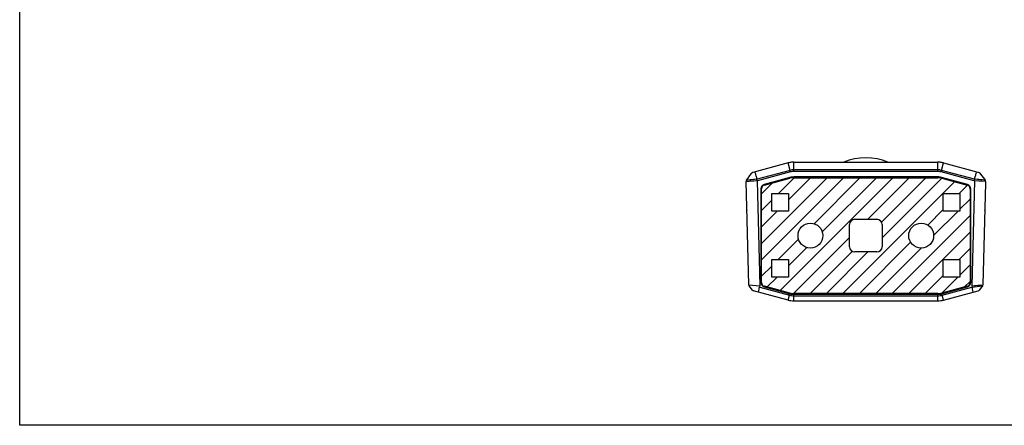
# Model space of a CAD drawing. Header units: millimetres. Extents: x 149 to 486, y 54 to 271.
# Tile 1 of 4: x 149 to 327, y 54 to 128. Entities that reach past the tile are written whole.
import ezdxf

# ---------------------------------------------------------------- set-up
doc = ezdxf.new("R2010")
doc.units = ezdxf.units.MM
doc.header["$LTSCALE"] = 23.1
doc.layers.add('00_COMPONENTS', color=7, linetype='CONTINUOUS')
doc.layers.add('51__DRAFT_DIMS', color=7, linetype='CONTINUOUS')

msp = doc.modelspace()

# ---------------------------------------------------------------- linework, layer by layer
at = {"layer": '00_COMPONENTS'}
for p, q in [((287.849, 101.811), (281.489, 100.107)), ((288.28, 100.203), (287.849, 101.811)), ((288.884, 100.283), (288.884, 101.948)), ((288.884, 101.948), (289.021, 101.948)), ((289.021, 101.948), (314.748, 101.948)), ((314.748, 101.948), (314.884, 101.948)), ((314.884, 100.283), (314.884, 101.948)), ((315.489, 100.203), (315.92, 101.811)), ((315.92, 101.811), (322.088, 100.158)), ((280.963, 99.546), (281.273, 99.96)), ((281.901, 100.076), (281.886, 100.133)), ((288.207, 100.477), (282.264, 98.884)), ((288.28, 100.203), (282.337, 98.611)), ((314.884, 100.566), (288.884, 100.566)), ((314.884, 100.283), (288.884, 100.283)), ((321.432, 98.61), (315.489, 100.203)), ((321.505, 98.884), (315.562, 100.477)), ((322.088, 100.158), (322.28, 100.106)), ((322.496, 99.96), (322.615, 99.801)), ((322.615, 99.801), (323.317, 98.861)), ((280.248, 98.445), (280.337, 98.448)), ((280.734, 79.845), (280.248, 98.445)), ((280.327, 98.695), (280.627, 99.096)), ((282.181, 98.584), (280.336, 98.452)), ((280.738, 98.48), (280.336, 98.452)), ((282.161, 98.867), (280.451, 98.707)), ((281.786, 98.832), (280.451, 98.707)), ((280.627, 99.096), (280.963, 99.546)), ((280.953, 98.496), (280.738, 98.48)), ((282.244, 98.591), (282.197, 98.871)), ((282.244, 98.591), (282.74, 79.637)), ((282.337, 98.611), (282.264, 98.884)), ((283.04, 87.303), (294.889, 99.151)), ((283.04, 84.333), (297.858, 99.151)), ((283.04, 96.213), (285.048, 98.22)), ((288.151, 99.186), (283.529, 97.948)), ((283.562, 97.822), (288.177, 99.058)), ((286.099, 96.301), (288.949, 99.151)), ((286.425, 78.808), (306.768, 99.151)), ((287.898, 95.131), (291.919, 99.151)), ((288.177, 99.058), (288.185, 99.061)), ((288.881, 99.151), (314.888, 99.151)), ((314.884, 99.283), (288.884, 99.283)), ((292.531, 90.854), (300.828, 99.151)), ((294.028, 89.381), (303.798, 99.151)), ((297.741, 78.245), (317.928, 98.431)), ((302.235, 91.649), (309.738, 99.151)), ((304.715, 91.158), (312.708, 99.151)), ((304.833, 88.307), (315.585, 99.059)), ((320.24, 97.946), (315.54, 99.206)), ((315.584, 99.059), (320.207, 97.821)), ((321.525, 98.59), (321.029, 79.637)), ((321.432, 98.61), (321.505, 98.884)), ((321.525, 98.59), (321.572, 98.87)), ((323.432, 98.451), (321.588, 98.584)), ((323.318, 98.706), (321.608, 98.867)), ((322.292, 98.533), (321.969, 98.556)), ((322.179, 98.813), (322.031, 98.827)), ((322.32, 98.8), (322.179, 98.813)), ((322.673, 98.767), (322.32, 98.8)), ((322.887, 98.747), (322.673, 98.767)), ((323.432, 98.451), (322.757, 98.499)), ((323.515, 98.237), (323.035, 79.845)), ((323.317, 98.861), (323.441, 98.694)), ((323.441, 98.694), (323.376, 98.645)), ((323.52, 98.445), (323.441, 98.447)), ((323.52, 98.445), (323.515, 98.237)), ((282.91, 97.142), (282.91, 80.255)), ((283.04, 80.255), (283.04, 97.142)), ((284.878, 93.101), (284.878, 96.301)), ((284.878, 96.301), (287.898, 96.301)), ((287.898, 96.301), (287.898, 93.101)), ((315.865, 93.101), (315.865, 96.301)), ((315.865, 96.301), (318.885, 96.301)), ((318.767, 96.301), (320.267, 97.801)), ((318.885, 96.301), (318.885, 93.101)), ((320.728, 97.141), (320.728, 80.255)), ((320.858, 80.255), (320.858, 97.141)), ((283.04, 93.243), (284.878, 95.081)), ((318.885, 93.449), (320.728, 95.293)), ((280.385, 93.225), (280.384, 93.199)), ((283.04, 90.273), (285.869, 93.101)), ((287.898, 93.101), (284.878, 93.101)), ((313.074, 90.608), (315.865, 93.399)), ((314.134, 88.699), (318.537, 93.101)), ((318.885, 93.101), (315.865, 93.101)), ((323.384, 93.199), (323.384, 93.225)), ((298.933, 86.699), (298.933, 90.699)), ((299.883, 91.649), (303.883, 91.649)), ((304.833, 90.699), (304.833, 86.699)), ((306.651, 78.245), (320.728, 92.323)), ((309.621, 78.245), (320.728, 89.353)), ((286.076, 84.399), (289.729, 88.052)), ((288.832, 78.246), (298.933, 88.347)), ((300.711, 78.245), (309.975, 87.509)), ((287.898, 83.252), (291.202, 86.555)), ((291.802, 78.245), (299.424, 85.867)), ((294.771, 78.245), (302.275, 85.749)), ((303.883, 85.749), (299.883, 85.749)), ((303.681, 78.245), (311.884, 86.449)), ((318.744, 84.399), (320.728, 86.383)), ((284.878, 81.199), (284.878, 84.399)), ((284.878, 84.399), (287.898, 84.399)), ((287.898, 84.399), (287.898, 81.199)), ((315.868, 84.399), (318.888, 84.399)), ((315.868, 81.199), (315.868, 84.399)), ((318.888, 84.399), (318.888, 81.199)), ((283.04, 81.363), (284.878, 83.201)), ((318.888, 81.573), (320.728, 83.413)), ((284.083, 79.436), (285.845, 81.199)), ((287.898, 81.199), (284.878, 81.199)), ((312.59, 78.245), (315.868, 81.523)), ((315.677, 78.362), (318.514, 81.199)), ((318.888, 81.199), (315.868, 81.199)), ((319.734, 79.449), (320.728, 80.443)), ((280.736, 79.845), (280.824, 79.848)), ((281.434, 78.863), (280.812, 79.634)), ((280.825, 79.836), (282.71, 79.641)), ((281.292, 79.042), (280.946, 79.47)), ((287.849, 77.085), (281.59, 78.762)), ((282.74, 79.637), (282.697, 79.39)), ((282.761, 79.377), (288.081, 77.952)), ((283.529, 79.45), (288.151, 78.211)), ((288.185, 78.337), (283.562, 79.575)), ((314.888, 78.245), (288.881, 78.245)), ((314.884, 78.245), (288.884, 78.245)), ((320.207, 79.575), (315.584, 78.337)), ((315.618, 78.211), (320.24, 79.45)), ((315.687, 77.952), (321.008, 79.377)), ((315.92, 77.085), (322.179, 78.762)), ((321.029, 79.637), (321.071, 79.39)), ((321.059, 79.641), (322.944, 79.836)), ((321.059, 79.641), (321.493, 79.686)), ((321.09, 79.393), (322.823, 79.617)), ((321.493, 79.686), (322.659, 79.807)), ((322.957, 79.634), (322.335, 78.863)), ((322.818, 79.464), (322.477, 79.042)), ((322.724, 79.604), (322.761, 79.609)), ((322.761, 79.609), (322.823, 79.617)), ((322.956, 79.635), (322.818, 79.464)), ((322.945, 79.848), (323.033, 79.845)), ((287.849, 77.086), (288.146, 78.193)), ((288.884, 78.115), (314.884, 78.115)), ((288.884, 76.95), (288.884, 78.095)), ((288.884, 77.846), (314.884, 77.846)), ((288.884, 76.949), (314.884, 76.949)), ((314.884, 76.95), (314.884, 78.095)), ((315.919, 77.086), (315.623, 78.193))]:
    msp.add_line(p, q, dxfattribs=at)
for points in [[(281.684, 98.548), (281.038, 98.502), (280.953, 98.496)], [(322.757, 98.499), (322.447, 98.522), (322.292, 98.533)]]:
    msp.add_lwpolyline(points, dxfattribs=at)
for centre in [(291.884, 88.699), (311.884, 88.699)]:
    msp.add_circle(centre, 2.25, dxfattribs=at)
for centre, radius, start, end in [((288.885, 97.955), 3.992, 90.01235, 96.05435), ((301.885, 91.949), 10.8, 68.26154, 111.73846), ((314.884, 97.955), 3.992, 83.94083, 89.98766), ((314.88, 97.932), 4.016, 75.00254, 83.93201), ((281.593, 99.72), 0.4, 132.75898, 143.15063), ((288.884, 97.949), 2.617, 90, 105), ((288.884, 97.949), 2.334, 90, 105), ((314.884, 97.949), 2.617, 74.99574, 90), ((314.884, 97.949), 2.334, 74.99574, 90), ((322.176, 99.721), 0.399, 36.77706, 74.96655), ((280.648, 98.456), 0.4, 143.34779, 153.10468), ((282.146, 99.221), 0.354, 272.33397, 278.25973), ((282.111, 99.548), 0.967, 274.15128, 277.92), ((282.112, 99.458), 0.593, 278.26789, 284.83574), ((282.08, 99.571), 0.994, 279.50993, 284.9944), ((283.744, 97.142), 0.834, 105, 180), ((283.744, 97.142), 0.704, 105, 180), ((288.884, 96.449), 2.834, 90, 105), ((288.881, 96.429), 2.722, 90, 105), ((314.884, 96.445), 2.838, 76.64576, 90), ((314.888, 96.46), 2.691, 74.99574, 90), ((320.024, 97.141), 0.704, 0, 74.99574), ((320.024, 97.141), 0.834, 0, 74.99574), ((321.689, 99.57), 0.994, 255.00135, 260.48747), ((321.657, 99.457), 0.593, 255.16007, 261.72989), ((321.658, 99.548), 0.967, 262.0784, 265.8479), ((321.623, 99.22), 0.354, 261.73806, 267.66524), ((323.121, 98.455), 0.399, 358.52977, 36.7181), ((299.883, 90.699), 0.95, 90, 180), ((303.883, 90.699), 0.95, 0, 90), ((299.883, 86.699), 0.95, 180, 270), ((303.883, 86.699), 0.95, 270, 0), ((283.744, 80.255), 0.834, 180, 255), ((283.744, 80.255), 0.704, 180, 255), ((320.024, 80.255), 0.704, 285, 0), ((320.024, 80.255), 0.834, 285, 0), ((281.084, 79.854), 0.35, 181.5, 218.91957), ((280.876, 79.849), 0.0525, 181.52773, 194.43206), ((281.668, 79.052), 0.3, 218.91957, 255), ((282.64, 79.015), 0.379, 81.33132, 84.15729), ((282.605, 78.784), 0.613, 75.29027, 81.33582), ((282.616, 78.739), 0.906, 82.11672, 84.03495), ((288.884, 80.949), 2.704, 255, 270), ((288.881, 80.936), 2.691, 255, 270), ((314.884, 80.949), 2.704, 270, 285), ((321.164, 78.784), 0.613, 98.66425, 104.70969), ((321.153, 78.74), 0.906, 95.96525, 97.88368), ((321.129, 79.015), 0.379, 95.84332, 98.66877), ((322.101, 79.052), 0.3, 285, 321.08043), ((322.693, 79.855), 0.261, 319.8603, 348.2513), ((322.893, 79.849), 0.0524, 345.52188, 358.45507), ((322.698, 79.854), 0.256, 348.23717, 358.49379), ((322.685, 79.854), 0.35, 321.08043, 358.5), ((288.884, 80.949), 4, 255, 270), ((288.884, 80.949), 3.103, 255, 270), ((288.884, 80.949), 2.834, 255, 270), ((314.884, 80.949), 2.834, 270, 285), ((314.884, 80.949), 3.103, 270, 285), ((314.884, 80.949), 4, 270, 285)]:
    msp.add_arc(centre, radius, start, end, dxfattribs=at)
for centre, major_axis, start_param, end_param in [((288.887, 97.938), (-1.038, 3.873), -0.1560951, 0), ((281.592, 99.721), (-0.103, 0.386), 0, 0.4842942), ((280.648, 98.456), (0.4, 0.01), 2.6461597, 3.1415927)]:
    msp.add_ellipse(centre, major_axis=major_axis, ratio=0.9999962, start_param=start_param, end_param=end_param, dxfattribs=at)
for points, knots in [([(282.264, 98.884), (282.207, 99.084), (282.122, 99.384), (282.001, 99.781), (281.936, 99.979), (281.901, 100.076)], [0, 0, 0, 0, 0.4998696, 0.7498567, 1, 1, 1, 1]), ([(321.505, 98.884), (321.562, 99.084), (321.647, 99.383), (321.768, 99.781), (321.833, 99.978), (321.868, 100.076)], [0, 0, 0, 0, 0.4998695, 0.7498566, 1, 1, 1, 1]), ([(280.451, 98.707), (280.449, 98.707), (280.446, 98.707), (280.442, 98.707), (280.44, 98.705)], [0, 0, 0, 0, 0.3112739, 1, 1, 1, 1]), ([(323.318, 98.706), (323.319, 98.707), (323.323, 98.707), (323.326, 98.706), (323.328, 98.705)], [0, 0, 0, 0, 0.3113076, 1, 1, 1, 1]), ([(323.376, 98.645), (323.372, 98.649), (323.356, 98.668), (323.34, 98.688), (323.328, 98.705)], [0, 0, 0, 0, 0.2063494, 1, 1, 1, 1]), ([(323.441, 98.447), (323.441, 98.447), (323.438, 98.45), (323.435, 98.45), (323.432, 98.451)], [0, 0, 0, 0, 0.1488443, 1, 1, 1, 1]), ([(322.823, 79.617), (322.824, 79.617), (322.827, 79.617), (322.831, 79.617), (322.833, 79.619)], [0, 0, 0, 0, 0.309599, 1, 1, 1, 1]), ([(322.833, 79.619), (322.839, 79.626), (322.858, 79.649), (322.878, 79.672), (322.893, 79.687)], [0, 0, 0, 0, 0.3239836, 1, 1, 1, 1])]:
    msp.add_open_spline(points, degree=3, knots=knots, dxfattribs=at)
for points in [[(282.487, 78.532), (282.567, 78.92), (282.622, 79.156), (282.679, 79.393)], [(321.251, 78.514), (321.201, 78.92), (321.146, 79.156), (321.09, 79.393)]]:
    msp.add_open_spline(points, degree=3, dxfattribs=at)
at = {"layer": '51__DRAFT_DIMS'}
msp.add_lwpolyline([(149.067, 270.535), (486.403, 270.535), (486.403, 54.485), (149.067, 54.485)], close=True, dxfattribs=at)

doc.saveas('drawing.dxf')
